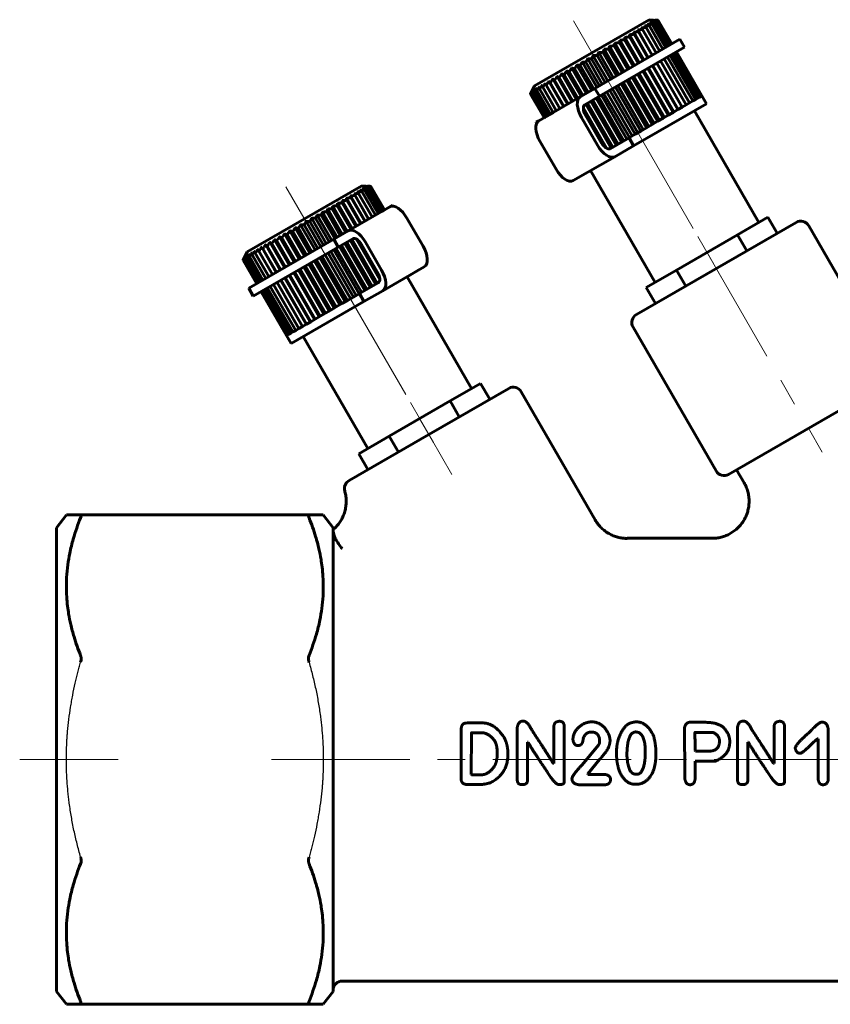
# Model space of a CAD drawing. Header units: millimetres. Extents: x 57 to 176, y 120 to 221.
# Tile 1 of 2: x 57 to 101, y 120 to 173. Entities that reach past the tile are written whole.
import ezdxf

# ---------------------------------------------------------------- set-up
doc = ezdxf.new("R2010")
doc.units = ezdxf.units.MM
for name, pattern in [('K5LT-1', [0]), ('K5LT_AXLED', [12, 7.5, -1.5, 1.5, -1.5]), ('K5LT_BASIC', [0])]:
    doc.linetypes.add(name, pattern=pattern)
doc.layers.add('Системный слой (1)', color=7, linetype='Continuous', true_color=0x6c6c6c)

# ---------------------------------------------------------------- blocks, each defined once
blk = doc.blocks.new('U0')
at = {"layer": 'Системный слой (1)', "color": 150, "linetype": 'K5LT_BASIC', "lineweight": 60, "true_color": 0x0080ff}
for p, q in [((102.963, 155.722), (99.355, 161.97)), ((103.252, 155.222), (103.172, 155.36))]:
    blk.add_line(p, q, dxfattribs=at)
blk = doc.blocks.new('U1')
at = {"layer": 'Системный слой (1)', "color": 150, "linetype": 'K5LT_BASIC', "lineweight": 60, "true_color": 0x0080ff}
for p, q in [((83.084, 153.153), (78.753, 150.653)), ((78.753, 150.653), (74.423, 148.153))]:
    blk.add_line(p, q, dxfattribs=at)
blk = doc.blocks.new('U2')
at = {"layer": 'Системный слой (1)', "color": 150, "linetype": 'K5LT_BASIC', "lineweight": 60, "true_color": 0x0080ff}
for p, q in [((76.287, 162.797), (76.218, 162.757)), ((76.776, 163.079), (76.329, 162.821)), ((76.122, 162.702), (76, 162.631)), ((73.591, 161.24), (68.981, 158.579))]:
    blk.add_line(p, q, dxfattribs=at)
blk = doc.blocks.new('U3')
at = {"layer": 'Системный слой (1)', "color": 150, "linetype": 'K5LT_BASIC', "lineweight": 60, "true_color": 0x0080ff}
for p, q in [((78.218, 159.582), (77.568, 159.207)), ((75.234, 157.859), (71.289, 155.582))]:
    blk.add_line(p, q, dxfattribs=at)
blk = doc.blocks.new('U4')
at = {"layer": 'Системный слой (1)', "color": 150, "linetype": 'K5LT_BASIC', "lineweight": 60, "true_color": 0x0080ff}
for p, q in [((87.755, 169.418), (92.364, 172.079)), ((84.57, 167.579), (84.714, 167.662)), ((85.017, 167.837), (85.059, 167.861)), ((85.128, 167.901), (85.493, 168.112))]:
    blk.add_line(p, q, dxfattribs=at)

msp = doc.modelspace()

# ---------------------------------------------------------------- linework, layer by layer
at = {"layer": 'Системный слой (1)', "color": 150, "linetype": 'K5LT_BASIC', "lineweight": 60, "true_color": 0x0080ff}
for p, q in [((84.484, 169.55), (90.7, 173.139)), ((90.7, 173.139), (91.195, 173.104)), ((91.71, 171.702), (90.974, 172.976)), ((91.806, 171.757), (91.07, 173.032)), ((91.875, 171.797), (91.14, 173.072)), ((91.917, 171.821), (91.181, 173.096)), ((91.931, 171.829), (91.195, 173.104)), ((90.652, 171.091), (89.864, 172.456)), ((90.868, 171.216), (90.08, 172.581)), ((90.08, 172.581), (90.125, 172.486)), ((90.861, 171.211), (90.125, 172.486)), ((91.076, 171.335), (90.34, 172.61)), ((91.269, 171.447), (90.534, 172.722)), ((91.441, 171.546), (90.705, 172.821)), ((91.588, 171.631), (90.852, 172.906)), ((89.828, 170.615), (89.093, 171.89)), ((89.904, 170.659), (89.116, 172.024)), ((90.108, 170.777), (89.373, 172.052)), ((90.168, 170.811), (89.38, 172.176)), ((90.418, 170.956), (89.63, 172.32)), ((90.375, 170.931), (89.639, 172.206)), ((90.627, 171.076), (89.891, 172.351)), ((92.364, 172.079), (92.614, 171.646)), ((88.757, 169.997), (87.969, 171.362)), ((92.614, 171.646), (88.005, 168.985)), ((88.932, 170.098), (88.196, 171.372)), ((89.053, 170.168), (88.265, 171.533)), ((89.238, 170.274), (88.502, 171.549)), ((89.345, 170.336), (88.557, 171.701)), ((89.537, 170.447), (88.802, 171.722)), ((89.629, 170.5), (88.841, 171.865)), ((93.5, 168.983), (92.125, 171.364)), ((93.542, 169.007), (92.167, 171.388)), ((93.556, 169.015), (92.181, 171.396)), ((87.864, 169.481), (87.076, 170.846)), ((88.002, 169.561), (87.266, 170.835)), ((88.16, 169.652), (87.372, 171.017)), ((88.312, 169.74), (87.576, 171.014)), ((88.458, 169.824), (87.67, 171.189)), ((88.622, 169.919), (87.887, 171.194)), ((92.701, 168.521), (91.326, 170.902)), ((92.894, 168.633), (91.519, 171.014)), ((93.066, 168.732), (91.691, 171.113)), ((93.213, 168.817), (91.838, 171.198)), ((93.335, 168.887), (91.96, 171.269)), ((93.431, 168.943), (92.056, 171.324)), ((87.014, 168.99), (86.226, 170.355)), ((87.105, 169.043), (86.37, 170.318)), ((87.289, 169.149), (86.501, 170.514)), ((87.396, 169.211), (86.661, 170.486)), ((87.573, 169.313), (86.785, 170.678)), ((87.696, 169.384), (86.96, 170.659)), ((91.733, 167.962), (90.358, 170.344)), ((91.793, 167.997), (90.418, 170.378)), ((92, 168.116), (90.625, 170.498)), ((92.043, 168.141), (90.668, 170.523)), ((92.252, 168.262), (90.877, 170.643)), ((92.277, 168.276), (90.902, 170.658)), ((92.486, 168.397), (91.111, 170.778)), ((92.493, 168.401), (91.118, 170.783)), ((86.054, 168.436), (85.266, 169.801)), ((86.269, 168.56), (85.481, 169.925)), ((86.307, 168.582), (85.571, 169.857)), ((86.502, 168.695), (85.714, 170.06)), ((86.559, 168.727), (85.823, 170.002)), ((86.751, 168.839), (85.963, 170.204)), ((86.825, 168.882), (86.09, 170.156)), ((90.678, 167.353), (89.303, 169.735)), ((90.863, 167.46), (89.488, 169.841)), ((90.97, 167.522), (89.595, 169.903)), ((91.162, 167.633), (89.787, 170.014)), ((91.254, 167.686), (89.879, 170.067)), ((91.453, 167.801), (90.078, 170.182)), ((91.529, 167.845), (90.154, 170.226)), ((84.484, 169.55), (84.267, 169.104)), ((85.224, 167.957), (84.488, 169.231)), ((85.346, 168.027), (84.61, 169.302)), ((85.493, 168.112), (84.757, 169.387)), ((85.664, 168.211), (84.929, 169.486)), ((85.858, 168.323), (85.07, 169.688)), ((85.122, 169.598), (85.07, 169.688)), ((85.858, 168.323), (85.122, 169.598)), ((86.073, 168.447), (85.337, 169.722)), ((87.755, 169.418), (86.964, 168.961)), ((87.755, 169.418), (88.005, 168.985)), ((89.785, 166.837), (88.41, 169.219)), ((89.937, 166.925), (88.562, 169.307)), ((90.083, 167.01), (88.708, 169.391)), ((90.247, 167.104), (88.872, 169.486)), ((90.382, 167.182), (89.007, 169.564)), ((90.557, 167.283), (89.182, 169.665)), ((85.003, 167.829), (84.267, 169.104)), ((85.017, 167.837), (84.281, 169.112)), ((85.059, 167.861), (84.323, 169.136)), ((85.128, 167.901), (84.392, 169.176)), ((84.714, 167.662), (86.964, 168.961)), ((87.214, 168.528), (88.005, 168.985)), ((88.914, 166.334), (87.539, 168.716)), ((89.021, 166.397), (87.646, 168.778)), ((89.198, 166.498), (87.823, 168.88)), ((89.321, 166.57), (87.946, 168.951)), ((89.489, 166.666), (88.114, 169.048)), ((89.627, 166.746), (88.252, 169.128)), ((92.894, 168.633), (93.066, 168.732)), ((93.066, 168.732), (93.213, 168.817)), ((93.213, 168.817), (93.335, 168.887)), ((93.335, 168.887), (93.431, 168.943)), ((93.431, 168.943), (93.5, 168.983)), ((93.5, 168.983), (93.542, 169.007)), ((93.542, 169.007), (93.556, 169.015)), ((93.806, 168.582), (93.556, 169.015)), ((88.393, 166.167), (87.133, 168.349)), ((88.639, 166.176), (87.264, 168.557)), ((88.73, 166.229), (87.355, 168.61)), ((89.861, 166.304), (93.806, 168.582)), ((92, 168.116), (92.252, 168.262)), ((92.252, 168.262), (92.486, 168.397)), ((92.486, 168.397), (92.701, 168.521)), ((92.701, 168.521), (92.894, 168.633)), ((96.657, 162.145), (93.157, 168.207)), ((87.031, 167.845), (87.906, 166.33)), ((88.176, 166.371), (87.202, 168.058)), ((88.122, 166.455), (87.247, 167.97)), ((90.863, 167.46), (91.162, 167.633)), ((91.162, 167.633), (91.453, 167.801)), ((91.453, 167.801), (91.733, 167.962)), ((91.733, 167.962), (92, 168.116)), ((84.57, 167.579), (84.598, 167.53)), ((89.937, 166.925), (90.247, 167.104)), ((90.247, 167.104), (90.557, 167.283)), ((90.557, 167.283), (90.863, 167.46)), ((85.656, 165.031), (84.781, 166.546)), ((89.611, 166.737), (88.589, 166.147)), ((89.611, 166.737), (89.627, 166.746)), ((89.611, 166.737), (89.861, 166.304)), ((89.627, 166.746), (89.937, 166.925)), ((88.839, 165.714), (89.861, 166.304)), ((88.839, 165.714), (86.589, 164.415)), ((91.027, 158.895), (87.527, 164.957)), ((68.895, 160.55), (75.112, 164.139)), ((75.112, 164.139), (75.607, 164.104)), ((76, 162.631), (75.264, 163.906)), ((76.122, 162.702), (75.386, 163.976)), ((76.218, 162.757), (75.482, 164.032)), ((76.287, 162.797), (75.551, 164.072)), ((76.329, 162.821), (75.593, 164.096)), ((76.343, 162.829), (75.607, 164.104)), ((74.843, 161.964), (74.055, 163.328)), ((75.076, 162.098), (74.288, 163.463)), ((75.038, 162.076), (74.302, 163.351)), ((75.292, 162.223), (74.504, 163.587)), ((75.272, 162.211), (74.537, 163.486)), ((75.488, 162.336), (74.7, 163.701)), ((74.7, 163.701), (74.751, 163.61)), ((75.487, 162.335), (74.751, 163.61)), ((75.681, 162.447), (74.945, 163.722)), ((75.852, 162.546), (75.116, 163.821)), ((74.057, 161.51), (73.269, 162.874)), ((74.24, 161.615), (73.504, 162.89)), ((74.331, 161.668), (73.543, 163.033)), ((74.52, 161.777), (73.784, 163.052)), ((74.594, 161.82), (73.806, 163.185)), ((74.787, 161.931), (74.051, 163.206)), ((76.632, 162.996), (74.382, 161.697)), ((76.804, 163.03), (76.776, 163.079)), ((73.186, 161.007), (72.398, 162.371)), ((73.343, 161.098), (72.608, 162.372)), ((73.482, 161.177), (72.694, 162.542)), ((73.649, 161.274), (72.913, 162.549)), ((73.773, 161.346), (72.985, 162.71)), ((73.949, 161.447), (73.213, 162.722)), ((78.44, 160.865), (77.565, 162.38)), ((95.493, 161.473), (97.144, 162.426)), ((97.644, 161.56), (97.144, 162.426)), ((72.292, 160.491), (71.504, 161.856)), ((72.413, 160.561), (71.678, 161.835)), ((72.588, 160.662), (71.8, 162.027)), ((72.723, 160.74), (71.987, 162.014)), ((72.887, 160.834), (72.099, 162.199)), ((73.034, 160.919), (72.298, 162.194)), ((98.672, 162.153), (90.012, 157.153)), ((71.178, 159.847), (70.39, 161.212)), ((71.441, 159.999), (70.653, 161.364)), ((71.517, 160.043), (70.781, 161.318)), ((71.716, 160.158), (70.928, 161.523)), ((71.808, 160.211), (71.072, 161.486)), ((72.001, 160.322), (71.213, 161.687)), ((72.108, 160.384), (71.372, 161.659)), ((73.591, 161.24), (74.382, 161.697)), ((73.591, 161.24), (73.841, 160.807)), ((74.632, 161.264), (73.841, 160.807)), ((75.956, 158.853), (74.581, 161.235)), ((76.088, 159.062), (74.827, 161.244)), ((92.191, 159.566), (95.493, 161.473)), ((95.993, 160.607), (95.493, 161.473)), ((69.231, 158.146), (73.841, 160.807)), ((69.749, 160.722), (69.689, 160.808)), ((70.477, 159.443), (69.689, 160.808)), ((70.485, 159.447), (69.749, 160.722)), ((70.694, 159.568), (69.906, 160.933)), ((70.719, 159.582), (69.983, 160.857)), ((70.928, 159.703), (70.14, 161.068)), ((70.97, 159.727), (70.234, 161.002)), ((71.237, 159.882), (70.501, 161.156)), ((74.968, 158.283), (73.593, 160.665)), ((75.107, 158.363), (73.732, 160.744)), ((75.274, 158.46), (73.899, 160.841)), ((75.398, 158.531), (74.023, 160.913)), ((75.574, 158.633), (74.199, 161.014)), ((75.682, 158.695), (74.307, 161.077)), ((75.865, 158.801), (74.49, 161.182)), ((76.019, 159.352), (75.045, 161.04)), ((75.973, 159.441), (75.098, 160.956)), ((75.315, 161.081), (76.19, 159.566)), ((68.895, 160.55), (68.679, 160.104)), ((69.47, 158.861), (68.734, 160.136)), ((69.539, 158.901), (68.803, 160.176)), ((69.635, 158.957), (68.899, 160.231)), ((69.757, 159.027), (69.022, 160.302)), ((69.905, 159.112), (69.169, 160.387)), ((70.076, 159.211), (69.34, 160.486)), ((70.27, 159.323), (69.534, 160.598)), ((74.038, 157.746), (72.663, 160.128)), ((74.213, 157.847), (72.838, 160.229)), ((74.348, 157.925), (72.973, 160.307)), ((74.512, 158.02), (73.137, 160.401)), ((74.659, 158.104), (73.284, 160.486)), ((74.811, 158.192), (73.436, 160.574)), ((69.414, 158.829), (68.679, 160.104)), ((69.428, 158.837), (68.692, 160.112)), ((73.142, 157.229), (71.767, 159.61)), ((73.341, 157.344), (71.966, 159.725)), ((73.433, 157.397), (72.058, 159.778)), ((73.626, 157.508), (72.251, 159.889)), ((73.733, 157.57), (72.358, 159.951)), ((73.917, 157.676), (72.542, 160.058)), ((76.257, 158.45), (78.507, 159.749)), ((72.319, 156.753), (70.944, 159.135)), ((72.344, 156.768), (70.969, 159.149)), ((72.553, 156.888), (71.178, 159.27)), ((72.595, 156.913), (71.22, 159.294)), ((72.803, 157.033), (71.428, 159.414)), ((72.862, 157.067), (71.487, 159.449)), ((73.066, 157.185), (71.691, 159.566)), ((77.568, 159.207), (81.068, 153.145)), ((90.54, 158.613), (92.191, 159.566)), ((92.691, 158.7), (92.191, 159.566)), ((69.231, 158.146), (68.981, 158.579)), ((71.26, 156.142), (69.885, 158.524)), ((71.382, 156.213), (70.007, 158.594)), ((71.53, 156.298), (70.155, 158.679)), ((71.701, 156.397), (70.326, 158.778)), ((71.895, 156.509), (70.52, 158.89)), ((72.102, 156.628), (70.727, 159.01)), ((72.11, 156.633), (70.735, 159.014)), ((74.984, 158.292), (76.007, 158.883)), ((91.04, 157.747), (90.54, 158.613)), ((71.039, 156.015), (69.664, 158.396)), ((71.053, 156.023), (69.678, 158.404)), ((71.095, 156.047), (69.72, 158.428)), ((71.164, 156.087), (69.789, 158.468)), ((74.659, 158.104), (74.348, 157.925)), ((74.968, 158.283), (74.659, 158.104)), ((74.984, 158.292), (74.968, 158.283)), ((74.984, 158.292), (75.234, 157.859)), ((76.257, 158.45), (75.234, 157.859)), ((73.733, 157.57), (73.433, 157.397)), ((74.038, 157.746), (73.733, 157.57)), ((74.348, 157.925), (74.038, 157.746)), ((72.862, 157.067), (72.595, 156.913)), ((73.142, 157.229), (72.862, 157.067)), ((73.433, 157.397), (73.142, 157.229)), ((71.701, 156.397), (71.53, 156.298)), ((71.895, 156.509), (71.701, 156.397)), ((72.11, 156.633), (71.895, 156.509)), ((72.344, 156.768), (72.11, 156.633)), ((72.595, 156.913), (72.344, 156.768)), ((94.329, 148.676), (89.829, 156.47)), ((71.053, 156.023), (71.039, 156.015)), ((71.039, 156.015), (71.289, 155.582)), ((71.095, 156.047), (71.053, 156.023)), ((71.164, 156.087), (71.095, 156.047)), ((71.26, 156.142), (71.164, 156.087)), ((71.382, 156.213), (71.26, 156.142)), ((71.53, 156.298), (71.382, 156.213)), ((71.939, 155.957), (75.439, 149.895)), ((81.556, 153.426), (79.905, 152.473)), ((82.056, 152.56), (81.556, 153.426)), ((83.767, 152.97), (87.779, 146.021)), ((95.012, 148.493), (102.546, 152.843)), ((79.905, 152.473), (76.602, 150.566)), ((80.405, 151.607), (79.905, 152.473)), ((76.602, 150.566), (74.951, 149.613)), ((77.102, 149.7), (76.602, 150.566)), ((75.451, 148.747), (74.951, 149.613)), ((95.858, 148.027), (95.445, 148.743)), ((58.56, 145.594), (59.092, 146.291)), ((59.866, 146.291), (59.092, 146.291)), ((59.866, 146.291), (72.255, 146.291)), ((73.029, 146.291), (72.255, 146.291)), ((73.56, 145.594), (73.029, 146.291)), ((58.56, 145.594), (58.56, 120.462)), ((73.56, 120.462), (73.56, 145.594)), ((94.126, 145.028), (89.507, 145.028)), ((89.507, 145.024), (89.507, 145.024)), ((93.632, 135.054), (92.919, 135.054)), ((80.505, 131.956), (80.505, 134.702)), ((80.764, 135.013), (80.847, 135.018)), ((81.638, 135.018), (80.847, 135.018)), ((83.551, 131.916), (83.551, 134.79)), ((85.531, 132.822), (85.531, 134.776)), ((86.099, 131.837), (86.099, 134.79)), ((87.66, 134.524), (87.567, 134.524)), ((92.629, 132.17), (92.617, 134.745)), ((94.159, 134.507), (93.209, 134.507)), ((95.497, 131.916), (95.497, 134.79)), ((97.477, 132.822), (97.477, 134.776)), ((98.045, 131.837), (98.045, 134.79)), ((100.419, 131.982), (100.419, 134.676)), ((81.051, 132.22), (81.058, 134.464)), ((81.6, 134.49), (81.085, 134.49)), ((84.105, 131.916), (84.105, 133.97)), ((84.131, 133.97), (84.105, 133.97)), ((88.017, 133.996), (88.017, 134.024)), ((88.58, 134.062), (88.554, 134.274)), ((96.051, 131.916), (96.051, 133.97)), ((96.077, 133.97), (96.051, 133.97)), ((99.86, 134.155), (99.808, 134.155)), ((99.86, 132.009), (99.86, 134.155)), ((82.459, 133.302), (82.459, 133.461)), ((87.068, 132.748), (87.936, 133.787)), ((89.492, 133.321), (89.504, 133.589)), ((93.223, 133.49), (93.197, 133.516)), ((93.948, 133.49), (93.223, 133.49)), ((87.372, 132.261), (88.002, 133.038)), ((91.071, 133.385), (91.071, 133.397)), ((94.304, 132.948), (93.197, 132.948)), ((93.197, 131.999), (93.197, 132.948)), ((98.909, 133.373), (98.871, 133.373)), ((85.531, 132.822), (85.505, 132.822)), ((97.477, 132.822), (97.451, 132.822)), ((81.077, 132.206), (81.051, 132.22)), ((81.6, 132.206), (81.077, 132.206)), ((86.517, 131.973), (86.517, 131.999)), ((87.372, 132.23), (87.372, 132.261)), ((88.266, 132.23), (87.372, 132.23)), ((88.606, 131.906), (88.606, 131.947)), ((90.07, 132.242), (89.954, 132.242)), ((81.534, 131.678), (80.806, 131.678)), ((85.888, 131.683), (85.797, 131.683)), ((88.266, 131.664), (86.897, 131.664)), ((97.834, 131.683), (97.743, 131.683)), ((123.06, 121.028), (74.06, 121.028)), ((58.56, 120.462), (59.092, 119.765)), ((73.56, 120.462), (73.029, 119.765)), ((59.092, 119.765), (59.866, 119.765)), ((72.255, 119.765), (59.866, 119.765)), ((72.255, 119.765), (73.029, 119.765))]:
    msp.add_line(p, q, dxfattribs=at)
at = {"layer": 'Системный слой (1)', "color": 30, "linetype": 'K5LT_AXLED', "lineweight": 18, "true_color": 0xff8000}
for p, q in [((86.592, 173.077), (88.731, 169.372)), ((89.342, 168.314), (94.842, 158.787)), ((71.003, 164.077), (73.143, 160.372)), ((93.342, 161.386), (100.092, 149.694)), ((73.753, 159.314), (79.253, 149.787)), ((77.753, 152.386), (80.003, 148.488)), ((56.56, 133.028), (61.894, 133.028)), ((70.227, 133.028), (125.06, 133.028))]:
    msp.add_line(p, q, dxfattribs=at)
at = {"layer": 'Системный слой (1)', "color": 150, "linetype": 'K5LT_BASIC', "lineweight": 60, "true_color": 0x0080ff}
for centre, start, end in [((98.922, 161.72), 30, 120), ((90.262, 156.72), 120, 210), ((83.334, 152.72), 30, 120), ((94.762, 148.926), 210, 300), ((74.673, 147.72), 120, 196.08), ((74.06, 145.528), 180, 183.1395), ((74.06, 120.528), 90, 180)]:
    msp.add_arc(centre, 0.5, start, end, dxfattribs=at)
for centre, major_axis, start_param, end_param in [((87.464, 168.095), (-0.5, 0.866), 0, 1.570796), ((87.464, 168.095), (0.25, -0.433), 3.141593, 4.712389), ((85.214, 166.796), (0.5, -0.866), 3.141593, 4.712389), ((88.339, 166.58), (0.5, -0.866), 4.712389, 6.283185), ((88.339, 166.58), (0.25, -0.433), 4.712389, 6.283185), ((86.089, 165.281), (0.5, -0.866), 4.712389, 6.283185), ((77.132, 162.13), (-0.5, 0.866), 4.712389, 6.283185), ((74.882, 160.831), (-0.5, 0.866), 4.712389, 6.283185), ((74.882, 160.831), (-0.25, 0.433), 4.712389, 6.283185), ((78.007, 160.615), (0.5, -0.866), 0, 1.570796), ((75.757, 159.316), (0.25, -0.433), 0, 1.570796), ((75.757, 159.316), (-0.5, 0.866), 3.141593, 4.712389)]:
    msp.add_ellipse(centre, major_axis=major_axis, ratio=0.5, start_param=start_param, end_param=end_param, dxfattribs=at)
for points, weights in [([(90.974, 172.976), (90.853, 172.969), (90.738, 172.96)], [1.03676759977, 1.03413573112, 1.03053268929]), ([(90.738, 172.96), (90.793, 172.935), (90.852, 172.906)], [1.01986984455, 1.02336093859, 1.02600868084]), ([(91.07, 173.032), (90.954, 173.028), (90.844, 173.021)], [1.03013898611, 1.02718891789, 1.02327632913]), ([(90.844, 173.021), (90.907, 173), (90.974, 172.976)], [1.02014581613, 1.02364420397, 1.02629904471]), ([(91.14, 173.072), (91.029, 173.071), (90.924, 173.068)], [1.02547261, 1.02230540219, 1.01818184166]), ([(90.924, 173.068), (90.995, 173.051), (91.07, 173.032)], [1.01590668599, 1.0196093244, 1.02247310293]), ([(91.181, 173.096), (91.077, 173.099), (90.978, 173.099)], [1.02225988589, 1.0190013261, 1.01479023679]), ([(90.978, 173.099), (91.057, 173.087), (91.14, 173.072)], [1.01316200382, 1.01700067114, 1.0200035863]), ([(91.195, 173.104), (91.098, 173.111), (91.006, 173.115)], [1.02068640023, 1.01738494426, 1.01313282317]), ([(91.006, 173.115), (91.091, 173.107), (91.181, 173.096)], [1.01170838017, 1.01558269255, 1.01862269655]), ([(90.125, 172.486), (89.991, 172.472), (89.864, 172.456)], [1.03949422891, 1.03696155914, 1.03345443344]), ([(89.864, 172.456), (89.877, 172.405), (89.891, 172.351)], [1.01774945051, 1.02129154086, 1.02399233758]), ([(90.34, 172.61), (90.207, 172.596), (90.08, 172.581)], [1.03936064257, 1.03682391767, 1.0333128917]), ([(90.534, 172.722), (90.402, 172.709), (90.278, 172.695)], [1.03909979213, 1.03655515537, 1.03303652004]), ([(90.278, 172.695), (90.308, 172.654), (90.34, 172.61)], [1.01689838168, 1.02046083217, 1.02318281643]), ([(90.705, 172.821), (90.576, 172.81), (90.454, 172.796)], [1.03871540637, 1.0361591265, 1.03262929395]), ([(90.454, 172.796), (90.492, 172.761), (90.534, 172.722)], [1.01788711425, 1.02142590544, 1.02412326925]), ([(90.852, 172.906), (90.727, 172.897), (90.608, 172.885)], [1.03821290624, 1.03564143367, 1.0320969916]), ([(90.608, 172.885), (90.655, 172.855), (90.705, 172.821)], [1.01888043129, 1.02239536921, 1.02506791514]), ([(89.093, 171.89), (88.964, 171.879), (88.841, 171.865)], [1.03874530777, 1.03618993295, 1.03266097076]), ([(89.116, 172.024), (89.104, 171.959), (89.093, 171.89)], [1.02071205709, 1.02418278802, 1.02680935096]), ([(89.373, 172.052), (89.241, 172.039), (89.116, 172.024)], [1.03912146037, 1.03657748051, 1.03305947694]), ([(89.38, 172.176), (89.376, 172.116), (89.373, 172.052)], [1.01973310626, 1.02322750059, 1.0258786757]), ([(89.639, 172.206), (89.506, 172.192), (89.38, 172.176)], [1.03937376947, 1.03683744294, 1.03332680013]), ([(89.891, 172.351), (89.757, 172.337), (89.63, 172.32)], [1.03949862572, 1.03696608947, 1.03345909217]), ([(89.63, 172.32), (89.634, 172.265), (89.639, 172.206)], [1.01874262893, 1.02226088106, 1.02493687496]), ([(87.969, 171.362), (87.928, 171.28), (87.887, 171.194)], [1.02432738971, 1.02771000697, 1.03024496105]), ([(88.196, 171.372), (88.08, 171.368), (87.969, 171.362)], [1.03693443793, 1.03432445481, 1.03074298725]), ([(88.265, 171.533), (88.231, 171.455), (88.196, 171.372)], [1.02348743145, 1.02689062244, 1.02944696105]), ([(88.502, 171.549), (88.381, 171.542), (88.265, 171.533)], [1.03764426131, 1.0350556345, 1.03149469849]), ([(88.557, 171.701), (88.529, 171.627), (88.502, 171.549)], [1.02259861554, 1.02602350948, 1.02860240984]), ([(88.802, 171.722), (88.676, 171.713), (88.557, 171.701)], [1.03825062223, 1.03568028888, 1.03213694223]), ([(88.841, 171.865), (88.821, 171.796), (88.802, 171.722)], [1.02167034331, 1.02511782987, 1.02772022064]), ([(87.076, 170.846), (87.019, 170.755), (86.96, 170.659)], [1.02646388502, 1.0297938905, 1.03227417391]), ([(87.266, 170.835), (87.168, 170.842), (87.076, 170.846)], [1.03428197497, 1.03159274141, 1.02793511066]), ([(87.372, 171.017), (87.319, 170.929), (87.266, 170.835)], [1.02582422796, 1.02917002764, 1.03166672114]), ([(87.576, 171.014), (87.471, 171.017), (87.372, 171.017)], [1.03524270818, 1.03258207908, 1.02895193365]), ([(87.67, 171.189), (87.623, 171.104), (87.576, 171.014)], [1.02510927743, 1.02847268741, 1.03098768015]), ([(87.887, 171.194), (87.776, 171.193), (87.67, 171.189)], [1.03613050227, 1.03349640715, 1.02989176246]), ([(86.226, 170.355), (86.159, 170.259), (86.09, 170.156)], [1.02785863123, 1.03115407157, 1.03359844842]), ([(86.37, 170.318), (86.296, 170.338), (86.226, 170.355)], [1.03107651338, 1.02829265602, 1.02454414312]), ([(86.501, 170.514), (86.436, 170.419), (86.37, 170.318)], [1.02748743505, 1.03079209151, 1.03324604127]), ([(86.661, 170.486), (86.578, 170.501), (86.501, 170.514)], [1.03218730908, 1.02943610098, 1.02571893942]), ([(86.785, 170.678), (86.723, 170.585), (86.661, 170.486)], [1.02702056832, 1.03033679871, 1.03280277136]), ([(86.96, 170.659), (86.87, 170.67), (86.785, 170.678)], [1.03325965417, 1.03054010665, 1.026853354]), ([(85.266, 169.801), (85.195, 169.702), (85.122, 169.598)], [1.02657366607, 1.02956980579, 1.03171463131]), ([(85.337, 169.722), (85.3, 169.763), (85.266, 169.801)], [1.0258819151, 1.02306295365, 1.01928455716]), ([(85.481, 169.925), (85.41, 169.826), (85.337, 169.722)], [1.02793176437, 1.03114430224, 1.03350532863]), ([(85.571, 169.857), (85.525, 169.893), (85.481, 169.925)], [1.02762574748, 1.024741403, 1.02089644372]), ([(85.714, 170.06), (85.644, 169.961), (85.571, 169.857)], [1.02829632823, 1.03158088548, 1.03401395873]), ([(85.823, 170.002), (85.767, 170.033), (85.714, 170.06)], [1.02878487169, 1.02593412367, 1.0221214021]), ([(85.963, 170.204), (85.894, 170.106), (85.823, 170.002)], [1.02812942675, 1.03141813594, 1.03385552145]), ([(86.09, 170.156), (86.024, 170.182), (85.963, 170.204)], [1.02993867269, 1.02712152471, 1.02334105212]), ([(84.351, 169.273), (84.309, 169.191), (84.267, 169.104)], [1.01786594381, 1.02001041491, 1.02130802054]), ([(84.377, 169.288), (84.329, 169.203), (84.281, 169.112)], [1.01855187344, 1.02069507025, 1.02199082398]), ([(84.281, 169.112), (84.316, 169.195), (84.351, 169.273)], [1.02350129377, 1.02210859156, 1.01975016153]), ([(84.43, 169.318), (84.377, 169.23), (84.323, 169.136)], [1.01937476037, 1.02155078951, 1.02287877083]), ([(84.323, 169.136), (84.35, 169.215), (84.377, 169.288)], [1.02306670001, 1.0215901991, 1.01914877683]), ([(84.509, 169.364), (84.451, 169.273), (84.392, 169.176)], [1.0203318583, 1.02257384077, 1.02396714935]), ([(84.392, 169.176), (84.41, 169.25), (84.43, 169.318)], [1.02282326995, 1.02122724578, 1.01866711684]), ([(84.613, 169.424), (84.551, 169.331), (84.488, 169.231)], [1.02141336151, 1.02375280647, 1.02524294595]), ([(84.488, 169.231), (84.498, 169.3), (84.509, 169.364)], [1.02274356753, 1.02099440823, 1.01828201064]), ([(84.742, 169.498), (84.677, 169.403), (84.61, 169.302)], [1.02260280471, 1.02506908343, 1.02668544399]), ([(84.61, 169.302), (84.611, 169.365), (84.613, 169.424)], [1.02279660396, 1.02086346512, 1.01796804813]), ([(84.757, 169.387), (84.749, 169.445), (84.742, 169.498)], [1.02295007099, 1.02080540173, 1.01769955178]), ([(84.895, 169.587), (84.827, 169.49), (84.757, 169.387)], [1.02387788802, 1.02649782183, 1.02826727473]), ([(84.929, 169.486), (84.91, 169.538), (84.895, 169.587)], [1.02317241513, 1.02079233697, 1.01745235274]), ([(85.07, 169.688), (85, 169.59), (84.929, 169.486)], [1.02521162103, 1.02800918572, 1.02995579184]), ([(75.264, 163.906), (75.143, 163.899), (75.028, 163.89)], [1.0333004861, 1.03084801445, 1.02754478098]), ([(75.028, 163.89), (75.07, 163.857), (75.116, 163.821)], [1.02081336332, 1.02466050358, 1.02754712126]), ([(75.386, 163.976), (75.268, 163.971), (75.156, 163.964)], [1.03286951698, 1.03040535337, 1.02709086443]), ([(75.156, 163.964), (75.208, 163.937), (75.264, 163.906)], [1.0220382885, 1.02585320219, 1.02870623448]), ([(75.482, 164.032), (75.369, 164.029), (75.261, 164.025)], [1.03235239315, 1.02987422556, 1.02654625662]), ([(75.261, 164.025), (75.321, 164.002), (75.386, 163.976)], [1.0232586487, 1.0270413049, 1.02986072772]), ([(75.551, 164.072), (75.443, 164.072), (75.34, 164.07)], [1.03175546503, 1.02926116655, 1.02591767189]), ([(75.34, 164.07), (75.409, 164.053), (75.482, 164.032)], [1.02446323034, 1.02821389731, 1.03099999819]), ([(75.593, 164.096), (75.49, 164.099), (75.392, 164.1)], [1.0307958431, 1.02832249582, 1.02500062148]), ([(75.392, 164.1), (75.469, 164.088), (75.551, 164.072)], [1.02564032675, 1.02935959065, 1.0321129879]), ([(75.418, 164.115), (75.503, 164.107), (75.593, 164.096)], [1.0265549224, 1.03020123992, 1.03288042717]), ([(75.607, 164.104), (75.51, 164.111), (75.418, 164.115)], [1.02996576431, 1.02748659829, 1.02415963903]), ([(74.055, 163.328), (74.052, 163.27), (74.051, 163.206)], [1.0221214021, 1.02593412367, 1.02878487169]), ([(74.302, 163.351), (74.176, 163.34), (74.055, 163.328)], [1.03401395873, 1.03158088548, 1.02829632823]), ([(74.537, 163.486), (74.409, 163.475), (74.288, 163.463)], [1.03407170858, 1.03164020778, 1.02835716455]), ([(74.288, 163.463), (74.294, 163.409), (74.302, 163.351)], [1.02089644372, 1.024741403, 1.02762574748]), ([(74.751, 163.61), (74.625, 163.6), (74.504, 163.587)], [1.03402801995, 1.03159532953, 1.02831114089]), ([(74.504, 163.587), (74.519, 163.539), (74.537, 163.486)], [1.01967683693, 1.02355374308, 1.02647138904]), ([(74.945, 163.722), (74.819, 163.712), (74.7, 163.701)], [1.03388346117, 1.03144683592, 1.02815885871]), ([(75.116, 163.821), (74.993, 163.812), (74.875, 163.802)], [1.03363990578, 1.03119665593, 1.02790230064]), ([(74.875, 163.802), (74.909, 163.764), (74.945, 163.722)], [1.01959448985, 1.02347354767, 1.02639343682]), ([(73.269, 162.874), (73.241, 162.801), (73.213, 162.722)], [1.02571893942, 1.02943610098, 1.03218730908]), ([(73.504, 162.89), (73.384, 162.883), (73.269, 162.874)], [1.03324604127, 1.03079209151, 1.02748743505]), ([(73.543, 163.033), (73.523, 162.964), (73.504, 162.89)], [1.02454414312, 1.02829265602, 1.03107651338]), ([(73.784, 163.052), (73.661, 163.043), (73.543, 163.033)], [1.03359844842, 1.03115407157, 1.02785863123]), ([(73.806, 163.185), (73.795, 163.121), (73.784, 163.052)], [1.02334105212, 1.02712152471, 1.02993867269]), ([(74.051, 163.206), (73.926, 163.196), (73.806, 163.185)], [1.03385552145, 1.03141813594, 1.02812942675]), ([(72.398, 162.371), (72.348, 162.286), (72.298, 162.194)], [1.02895193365, 1.03258207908, 1.03524270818]), ([(72.608, 162.372), (72.5, 162.373), (72.398, 162.371)], [1.03166672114, 1.02917002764, 1.02582422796]), ([(72.694, 162.542), (72.651, 162.46), (72.608, 162.372)], [1.02793511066, 1.03159274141, 1.03428197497]), ([(72.913, 162.549), (72.801, 162.547), (72.694, 162.542)], [1.03227417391, 1.0297938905, 1.02646388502]), ([(72.985, 162.71), (72.949, 162.633), (72.913, 162.549)], [1.026853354, 1.03054010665, 1.03325965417]), ([(73.213, 162.722), (73.096, 162.717), (72.985, 162.71)], [1.03280277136, 1.03033679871, 1.02702056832]), ([(71.504, 161.856), (71.439, 161.76), (71.372, 161.659)], [1.03149469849, 1.0350556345, 1.03764426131]), ([(71.678, 161.835), (71.589, 161.847), (71.504, 161.856)], [1.02944696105, 1.02689062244, 1.02348743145]), ([(71.8, 162.027), (71.739, 161.934), (71.678, 161.835)], [1.03074298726, 1.03432445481, 1.03693443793]), ([(71.987, 162.014), (71.891, 162.022), (71.8, 162.027)], [1.03024496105, 1.02771000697, 1.02432738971]), ([(72.099, 162.199), (72.043, 162.11), (71.987, 162.014)], [1.02989176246, 1.03349640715, 1.03613050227]), ([(72.298, 162.194), (72.196, 162.197), (72.099, 162.199)], [1.03098768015, 1.02847268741, 1.02510927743]), ([(70.39, 161.212), (70.313, 161.11), (70.234, 161.002)], [1.03332680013, 1.03683744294, 1.03937376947]), ([(70.501, 161.156), (70.444, 161.186), (70.39, 161.212)], [1.0258786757, 1.02322750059, 1.01973310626]), ([(70.653, 161.364), (70.578, 161.264), (70.501, 161.156)], [1.03305947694, 1.03657748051, 1.03912146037]), ([(70.781, 161.318), (70.715, 161.342), (70.653, 161.364)], [1.02680935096, 1.02418278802, 1.02071205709]), ([(70.928, 161.523), (70.855, 161.424), (70.781, 161.318)], [1.03266097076, 1.03618993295, 1.03874530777]), ([(71.072, 161.486), (70.998, 161.506), (70.928, 161.523)], [1.02772022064, 1.02511782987, 1.02167034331]), ([(71.213, 161.687), (71.143, 161.59), (71.072, 161.486)], [1.03213694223, 1.03568028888, 1.03825062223]), ([(71.372, 161.659), (71.29, 161.674), (71.213, 161.687)], [1.02860240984, 1.02602350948, 1.02259861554]), ([(69.492, 160.694), (69.417, 160.593), (69.34, 160.486)], [1.03303652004, 1.03655515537, 1.03909979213]), ([(69.534, 160.598), (69.512, 160.648), (69.492, 160.694)], [1.02318281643, 1.02046083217, 1.01689838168]), ([(69.689, 160.808), (69.612, 160.706), (69.534, 160.598)], [1.0333128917, 1.03682391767, 1.03936064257]), ([(69.906, 160.933), (69.828, 160.831), (69.749, 160.722)], [1.03345443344, 1.03696155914, 1.03949422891]), ([(69.983, 160.857), (69.943, 160.897), (69.906, 160.933)], [1.02399233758, 1.02129154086, 1.01774945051]), ([(70.14, 161.068), (70.062, 160.966), (69.983, 160.857)], [1.03345909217, 1.03696608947, 1.03949862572]), ([(70.234, 161.002), (70.185, 161.037), (70.14, 161.068)], [1.02493687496, 1.02226088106, 1.01874262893]), ([(68.764, 160.273), (68.721, 160.192), (68.679, 160.104)], [1.02786359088, 1.03152315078, 1.03421439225]), ([(68.791, 160.289), (68.742, 160.204), (68.692, 160.112)], [1.02888520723, 1.03251715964, 1.03517966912]), ([(68.692, 160.112), (68.728, 160.195), (68.764, 160.273)], [1.02956067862, 1.02700738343, 1.02360712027]), ([(68.845, 160.321), (68.79, 160.231), (68.734, 160.136)], [1.02983063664, 1.03343694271, 1.03607276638]), ([(68.734, 160.136), (68.763, 160.215), (68.791, 160.289)], [1.02872205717, 1.02614634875, 1.02272452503]), ([(68.925, 160.367), (68.865, 160.275), (68.803, 160.176)], [1.03068823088, 1.03427119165, 1.0368827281]), ([(68.803, 160.176), (68.824, 160.251), (68.845, 160.321)], [1.0278445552, 1.02524547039, 1.02180116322]), ([(69.031, 160.428), (68.966, 160.333), (68.899, 160.231)], [1.03144702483, 1.03500926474, 1.03759924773]), ([(68.899, 160.231), (68.912, 160.301), (68.925, 160.367)], [1.02693713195, 1.02431395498, 1.02084647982]), ([(69.162, 160.503), (69.092, 160.406), (69.022, 160.302)], [1.0320969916, 1.03564143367, 1.03821290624]), ([(69.022, 160.302), (69.026, 160.367), (69.031, 160.428)], [1.02600868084, 1.02336093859, 1.01986984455]), ([(69.169, 160.387), (69.165, 160.447), (69.162, 160.503)], [1.02506791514, 1.02239536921, 1.01888043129]), ([(69.315, 160.592), (69.243, 160.493), (69.169, 160.387)], [1.03262929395, 1.0361591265, 1.03871540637]), ([(69.34, 160.486), (69.327, 160.541), (69.315, 160.592)], [1.02412326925, 1.02142590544, 1.01788711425])]:
    msp.add_rational_spline(points, weights, degree=2, dxfattribs=at)
for points, knots in [([(94.126, 145.028), (94.127, 145.028), (94.128, 145.028), (94.131, 145.028), (94.133, 145.028), (94.138, 145.028), (94.141, 145.028), (94.151, 145.028), (94.157, 145.028), (94.176, 145.028), (94.188, 145.029), (94.226, 145.03), (94.25, 145.031), (94.323, 145.037), (94.371, 145.042), (94.505, 145.063), (94.591, 145.081), (94.76, 145.13), (94.843, 145.16), (95.005, 145.231), (95.083, 145.271), (95.232, 145.362), (95.303, 145.411), (95.438, 145.519), (95.502, 145.578), (95.625, 145.705), (95.682, 145.773), (95.788, 145.917), (95.836, 145.992), (95.921, 146.147), (95.958, 146.226), (96.019, 146.384), (96.043, 146.463), (96.084, 146.63), (96.1, 146.718), (96.12, 146.898), (96.123, 146.99), (96.119, 147.174), (96.11, 147.266), (96.081, 147.447), (96.06, 147.537), (96.008, 147.709), (95.976, 147.792), (95.914, 147.925), (95.888, 147.977), (95.858, 148.028)], [0, 0, 0, 0, 0.013144, 0.013144, 0.036147, 0.036147, 0.078865, 0.078865, 0.161017, 0.161017, 0.322033, 0.322033, 0.64078, 0.64078, 1.265129, 1.265129, 2.393777, 2.393777, 3.534689, 3.534689, 4.672244, 4.672244, 5.784521, 5.784521, 6.906027, 6.906027, 8.057396, 8.057396, 9.208695, 9.208695, 10.333635, 10.333635, 11.395113, 11.395113, 12.547284, 12.547284, 13.730623, 13.730623, 14.923579, 14.923579, 16.102429, 16.102429, 17.24671, 17.24671, 18, 18, 18, 18]), ([(73.561, 145.501), (73.583, 145.518), (73.603, 145.537), (73.69, 145.616), (73.752, 145.681), (73.865, 145.817), (73.917, 145.887), (74.008, 146.033), (74.048, 146.107), (74.117, 146.258), (74.147, 146.335), (74.2, 146.5), (74.221, 146.589), (74.253, 146.769), (74.263, 146.861), (74.271, 147.044), (74.268, 147.136), (74.251, 147.317), (74.237, 147.405), (74.209, 147.522), (74.201, 147.552), (74.193, 147.582)], [3.609525, 3.609525, 3.609525, 3.609525, 4.097579, 4.097579, 5.658083, 5.658083, 7.185544, 7.185544, 8.656383, 8.656383, 10.095079, 10.095079, 11.682934, 11.682934, 13.293665, 13.293665, 14.895473, 14.895473, 16.45876, 16.45876, 17, 17, 17, 17]), ([(59.866, 146.144), (59.875, 146.167), (59.885, 146.198), (59.893, 146.234), (59.895, 146.257), (59.892, 146.274), (59.883, 146.287), (59.873, 146.291), (59.866, 146.291)], [0, 0, 0, 0, 2.260801, 3.334945, 4.712723, 5.990111, 7.166896, 9, 9, 9, 9]), ([(72.255, 146.291), (72.246, 146.291), (72.235, 146.286), (72.228, 146.27), (72.226, 146.251), (72.229, 146.225), (72.237, 146.191), (72.247, 146.163), (72.255, 146.144)], [0, 0, 0, 0, 2.260801, 3.334945, 4.712723, 5.990111, 7.166896, 9, 9, 9, 9]), ([(59.866, 138.668), (59.732, 139.005), (59.534, 139.565), (59.332, 140.322), (59.221, 140.875), (59.149, 141.373), (59.102, 141.881), (59.087, 142.403), (59.105, 142.982), (59.162, 143.574), (59.28, 144.268), (59.492, 145.125), (59.714, 145.763), (59.866, 146.144)], [0, 0, 0, 0, 1.937934, 3.197619, 4.263381, 5.034175, 5.972878, 7.082597, 7.926739, 9.18105, 10.366743, 11.801163, 14, 14, 14, 14]), ([(72.255, 146.144), (72.389, 145.808), (72.587, 145.247), (72.789, 144.491), (72.899, 143.938), (72.971, 143.439), (73.019, 142.932), (73.034, 142.409), (73.016, 141.83), (72.959, 141.239), (72.84, 140.545), (72.628, 139.687), (72.407, 139.05), (72.255, 138.668)], [0, 0, 0, 0, 1.937934, 3.197619, 4.263381, 5.034175, 5.972878, 7.082597, 7.926739, 9.18105, 10.366743, 11.801163, 14, 14, 14, 14]), ([(89.507, 145.02), (89.506, 145.02), (89.504, 145.02), (89.502, 145.02), (89.5, 145.02), (89.495, 145.02), (89.492, 145.02), (89.484, 145.02), (89.478, 145.02), (89.461, 145.021), (89.45, 145.021), (89.417, 145.022), (89.395, 145.023), (89.331, 145.028), (89.289, 145.032), (89.164, 145.049), (89.083, 145.065), (88.92, 145.108), (88.838, 145.135), (88.679, 145.2), (88.601, 145.238), (88.451, 145.323), (88.378, 145.37), (88.241, 145.473), (88.176, 145.528), (88.052, 145.648), (87.993, 145.714), (87.878, 145.858), (87.824, 145.937), (87.776, 146.019)], [0, 0, 0, 0, 0.028168, 0.028168, 0.07042, 0.07042, 0.147882, 0.147882, 0.295764, 0.295764, 0.584486, 0.584486, 1.147845, 1.147845, 2.246396, 2.246396, 4.387163, 4.387163, 6.601717, 6.601717, 8.830528, 8.830528, 11.062024, 11.062024, 13.252902, 13.252902, 15.529745, 15.529745, 17.99824, 17.99824, 17.99824, 17.99824]), ([(73.68, 145.03), (73.58, 145.249), (73.566, 145.415), (73.561, 145.491), (73.561, 145.499), (73.56, 145.499)], [0, 0, 0, 0, 0.1898808, 0.1898808, 0.239678, 0.239678, 0.239678, 0.239678]), ([(74.06, 144.471), (74.059, 144.472), (74.058, 144.473), (73.912, 144.63), (73.782, 144.816), (73.688, 145.012), (73.684, 145.021), (73.68, 145.03)], [-0.0011622, -0.0011622, -0.0011622, -0.0011622, 0, 0, 0.1605288, 0.1605288, 0.1680885, 0.1680885, 0.1680885, 0.1680885]), ([(59.866, 138.314), (59.875, 138.347), (59.885, 138.395), (59.893, 138.462), (59.895, 138.514), (59.892, 138.564), (59.883, 138.617), (59.873, 138.65), (59.866, 138.668)], [0, 0, 0, 0, 2.260801, 3.334945, 4.712723, 5.990111, 7.166896, 9, 9, 9, 9]), ([(72.255, 138.668), (72.246, 138.645), (72.235, 138.608), (72.228, 138.549), (72.226, 138.499), (72.229, 138.445), (72.237, 138.384), (72.247, 138.34), (72.255, 138.314)], [0, 0, 0, 0, 2.260801, 3.334945, 4.712723, 5.990111, 7.166896, 9, 9, 9, 9]), ([(59.866, 127.388), (59.875, 127.41), (59.885, 127.448), (59.893, 127.507), (59.895, 127.557), (59.892, 127.611), (59.883, 127.672), (59.873, 127.715), (59.866, 127.741)], [0, 0, 0, 0, 2.260801, 3.334945, 4.712723, 5.990111, 7.166896, 9, 9, 9, 9]), ([(72.255, 127.741), (72.246, 127.709), (72.235, 127.661), (72.228, 127.594), (72.226, 127.542), (72.229, 127.492), (72.237, 127.439), (72.247, 127.406), (72.255, 127.388)], [0, 0, 0, 0, 2.260801, 3.334945, 4.712723, 5.990111, 7.166896, 9, 9, 9, 9]), ([(59.866, 119.911), (59.732, 120.248), (59.534, 120.808), (59.332, 121.565), (59.221, 122.118), (59.149, 122.616), (59.102, 123.124), (59.087, 123.646), (59.105, 124.226), (59.162, 124.817), (59.28, 125.511), (59.492, 126.369), (59.714, 127.006), (59.866, 127.388)], [0, 0, 0, 0, 1.937934, 3.197619, 4.263381, 5.034175, 5.972878, 7.082597, 7.926739, 9.18105, 10.366743, 11.801163, 14, 14, 14, 14]), ([(72.255, 127.388), (72.389, 127.051), (72.587, 126.491), (72.789, 125.734), (72.899, 125.181), (72.971, 124.683), (73.019, 124.175), (73.034, 123.653), (73.016, 123.074), (72.959, 122.482), (72.84, 121.788), (72.628, 120.931), (72.407, 120.293), (72.255, 119.911)], [0, 0, 0, 0, 1.937934, 3.197619, 4.263381, 5.034175, 5.972878, 7.082597, 7.926739, 9.18105, 10.366743, 11.801163, 14, 14, 14, 14]), ([(59.866, 119.765), (59.875, 119.765), (59.885, 119.77), (59.893, 119.786), (59.895, 119.805), (59.892, 119.831), (59.883, 119.865), (59.873, 119.893), (59.866, 119.911)], [0, 0, 0, 0, 2.260801, 3.334945, 4.712723, 5.990111, 7.166896, 9, 9, 9, 9]), ([(72.255, 119.911), (72.246, 119.889), (72.235, 119.858), (72.228, 119.822), (72.226, 119.799), (72.229, 119.781), (72.237, 119.768), (72.247, 119.765), (72.255, 119.765)], [0, 0, 0, 0, 2.260801, 3.334945, 4.712723, 5.990111, 7.166896, 9, 9, 9, 9])]:
    msp.add_open_spline(points, degree=3, knots=knots, dxfattribs=at)
at = {"layer": 'Системный слой (1)', "color": 7, "linetype": 'K5LT-1'}
for points in [[(59.866, 127.741), (59.833, 127.859), (59.767, 128.097), (59.643, 128.58), (59.53, 129.071), (59.431, 129.559), (59.364, 129.926), (59.303, 130.295), (59.253, 130.644), (59.212, 130.972), (59.168, 131.382), (59.133, 131.803), (59.109, 132.234), (59.095, 132.625), (59.09, 133.068), (59.098, 133.562), (59.116, 133.976), (59.138, 134.306), (59.169, 134.69), (59.224, 135.212), (59.302, 135.76), (59.376, 136.196), (59.457, 136.632), (59.545, 137.052), (59.641, 137.46), (59.713, 137.748), (59.788, 138.033), (59.84, 138.221), (59.866, 138.314)], [(72.255, 138.314), (72.288, 138.197), (72.353, 137.959), (72.477, 137.476), (72.591, 136.985), (72.689, 136.497), (72.757, 136.13), (72.817, 135.761), (72.867, 135.412), (72.909, 135.084), (72.953, 134.674), (72.988, 134.253), (73.012, 133.822), (73.026, 133.431), (73.031, 132.987), (73.023, 132.493), (73.004, 132.08), (72.982, 131.75), (72.952, 131.366), (72.896, 130.843), (72.818, 130.296), (72.745, 129.859), (72.664, 129.424), (72.575, 129.004), (72.479, 128.596), (72.408, 128.308), (72.333, 128.023), (72.281, 127.835), (72.255, 127.741)]]:
    msp.add_open_spline(points, degree=3, knots=[0, 0, 0, 0, 0.278932, 0.557864, 1.115729, 1.394661, 1.673593, 1.952525, 2.231458, 2.462376, 2.693294, 3.15513, 3.407578, 3.660026, 4.02972, 4.399413, 4.769107, 4.953954, 5.138801, 5.63406, 6.12932, 6.37695, 6.62458, 7.119839, 7.33988, 7.55992, 7.77996, 8, 8, 8, 8], dxfattribs=at)
at = {"layer": 'Системный слой (1)', "color": 150, "linetype": 'K5LT_BASIC', "lineweight": 60, "true_color": 0x0080ff}
for points in [[(83.867, 135.118), (83.608, 135.118), (83.551, 134.79)], [(84.331, 134.642), (84.105, 135.118), (83.867, 135.118)], [(85.847, 135.106), (85.531, 135.106), (85.531, 134.776)], [(86.099, 134.79), (86.099, 135.106), (85.847, 135.106)], [(87.567, 135.075), (87.429, 135.075), (87.227, 135.009)], [(88.554, 134.274), (88.257, 135.075), (87.567, 135.075)], [(89.968, 135.08), (89.749, 135.042), (89.621, 134.99)], [(90.942, 134.31), (90.598, 135.08), (89.968, 135.08)], [(92.919, 135.054), (92.683, 135.054), (92.617, 134.745)], [(94.81, 134.69), (94.521, 135.061), (93.632, 135.054)], [(95.813, 135.118), (95.554, 135.118), (95.497, 134.79)], [(96.277, 134.642), (96.051, 135.118), (95.813, 135.118)], [(97.793, 135.106), (97.477, 135.106), (97.477, 134.776)], [(98.045, 134.79), (98.045, 135.106), (97.793, 135.106)], [(100.069, 135.066), (99.91, 135.066), (99.418, 134.533)], [(100.419, 134.676), (100.352, 135.066), (100.069, 135.066)], [(80.764, 135.013), (80.547, 135.004), (80.505, 134.702)], [(82.867, 134.16), (82.371, 135.018), (81.638, 135.018)], [(85.505, 132.822), (84.868, 133.829), (84.331, 134.642)], [(87.227, 135.009), (86.569, 134.678), (86.569, 134.103)], [(87.12, 134.155), (87.246, 134.524), (87.567, 134.524)], [(87.66, 134.524), (88.017, 134.443), (88.017, 134.024)], [(89.621, 134.99), (89.371, 134.859), (89.156, 134.436)], [(89.98, 134.528), (89.576, 134.528), (89.504, 133.589)], [(90.493, 133.397), (90.493, 134.528), (89.98, 134.528)], [(93.209, 134.507), (93.182, 134.502), (93.182, 134.478)], [(94.516, 134.032), (94.516, 134.348), (94.159, 134.507)], [(95.07, 133.965), (95.098, 134.319), (94.81, 134.69)], [(97.451, 132.822), (96.814, 133.829), (96.277, 134.642)], [(99.418, 134.533), (98.624, 133.844), (98.624, 133.646)], [(81.085, 134.49), (81.058, 134.486), (81.058, 134.464)], [(81.798, 134.464), (81.674, 134.49), (81.6, 134.49)], [(82.459, 133.461), (82.459, 134.2), (81.798, 134.464)], [(83.039, 133.302), (83.039, 133.825), (82.867, 134.16)], [(84.131, 133.97), (84.452, 133.428), (85.227, 132.282)], [(86.569, 134.103), (86.616, 133.787), (86.859, 133.787)], [(86.923, 133.801), (87.12, 133.87), (87.12, 134.155)], [(88.017, 133.996), (88.017, 133.908), (87.936, 133.787)], [(88.002, 133.038), (88.58, 133.613), (88.58, 134.062)], [(89.156, 134.436), (88.941, 134.013), (88.927, 133.423)], [(91.071, 133.397), (91.071, 133.815), (90.942, 134.31)], [(93.182, 134.478), (93.197, 133.687), (93.197, 133.516)], [(93.948, 133.49), (94.516, 133.49), (94.516, 134.032)], [(96.077, 133.97), (96.398, 133.428), (97.173, 132.282)], [(98.909, 133.373), (99.031, 133.375), (99.808, 134.155)], [(86.859, 133.787), (86.88, 133.801), (86.923, 133.801)], [(94.304, 132.948), (95.07, 133.28), (95.07, 133.965)], [(98.624, 133.646), (98.688, 133.373), (98.871, 133.373)], [(82.114, 131.785), (83.039, 132.27), (83.039, 133.302)], [(82.325, 132.696), (82.459, 132.938), (82.459, 133.302)], [(88.927, 133.423), (88.927, 132.929), (89.067, 132.448)], [(89.492, 133.321), (89.545, 132.242), (89.954, 132.242)], [(90.07, 132.242), (90.348, 132.242), (90.467, 132.948)], [(90.248, 131.728), (91.071, 132.006), (91.071, 133.385)], [(90.467, 132.948), (90.493, 133.264), (90.493, 133.397)], [(81.6, 132.206), (82.009, 132.206), (82.325, 132.696)], [(87.068, 132.748), (86.517, 132.17), (86.517, 131.999)], [(89.067, 132.448), (89.374, 131.69), (89.968, 131.69)], [(80.505, 131.956), (80.516, 131.714), (80.806, 131.678)], [(83.551, 131.916), (83.551, 131.673), (83.815, 131.673)], [(83.815, 131.673), (84.105, 131.673), (84.105, 131.916)], [(85.227, 132.282), (85.612, 131.683), (85.797, 131.683)], [(85.888, 131.683), (86.099, 131.683), (86.099, 131.837)], [(86.517, 131.973), (86.531, 131.716), (86.897, 131.664)], [(88.606, 131.947), (88.606, 132.189), (88.266, 132.23)], [(88.266, 131.664), (88.556, 131.657), (88.606, 131.906)], [(92.629, 132.17), (92.629, 131.669), (92.919, 131.669)], [(92.919, 131.669), (93.166, 131.669), (93.197, 131.999)], [(95.497, 131.916), (95.497, 131.673), (95.761, 131.673)], [(95.761, 131.673), (96.051, 131.673), (96.051, 131.916)], [(97.173, 132.282), (97.558, 131.683), (97.743, 131.683)], [(97.834, 131.683), (98.045, 131.683), (98.045, 131.837)], [(99.86, 132.009), (99.903, 131.657), (100.134, 131.669)], [(100.134, 131.669), (100.39, 131.669), (100.419, 131.982)], [(81.534, 131.678), (81.745, 131.678), (82.114, 131.785)], [(89.968, 131.69), (90.134, 131.69), (90.248, 131.728)]]:
    msp.add_open_spline(points, degree=2, dxfattribs=at)

# ---------------------------------------------------------------- block references
at = {"layer": 'Системный слой (1)'}
for name in ['U4', 'U2', 'U0', 'U3', 'U1']:
    msp.add_blockref(name, (0, 0), dxfattribs=at)

doc.saveas('drawing.dxf')
